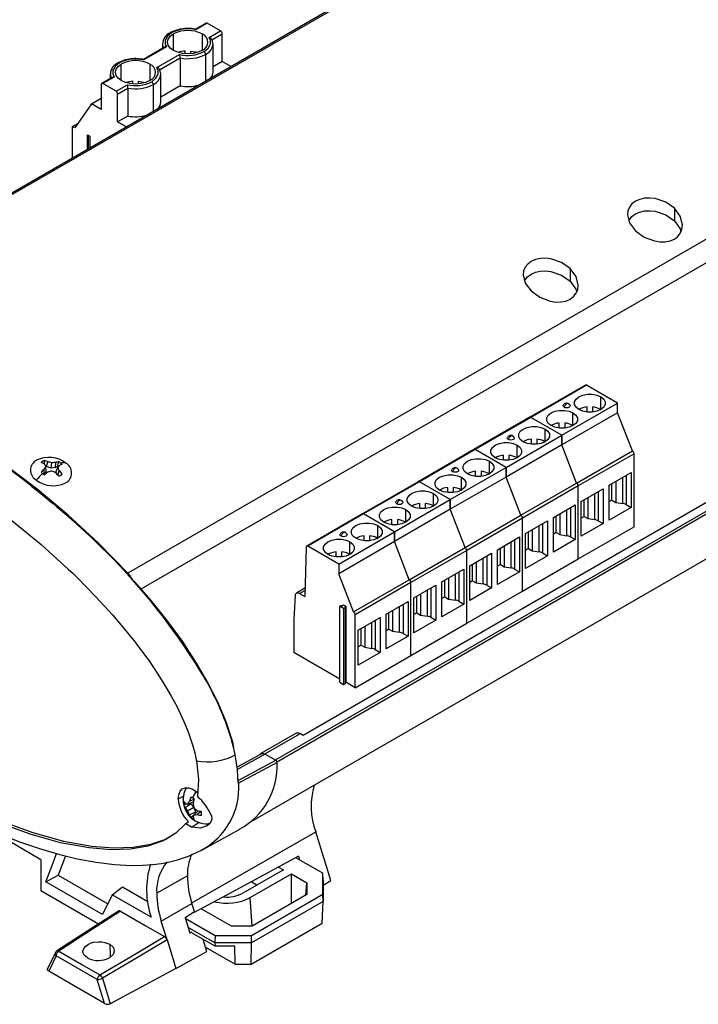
# Model space of a CAD drawing. Header units: millimetres. Extents: x 0 to 1397, y 0 to 1080.
# Tile 9 of 11: x 873 to 1091, y 602 to 919. Entities that reach past the tile are written whole.
import ezdxf

# ---------------------------------------------------------------- set-up
doc = ezdxf.new("R2010")
doc.units = ezdxf.units.MM
doc.header["$LTSCALE"] = 5

msp = doc.modelspace()

# ---------------------------------------------------------------- linework, layer by layer
for p, q in [((1077.56, 983.19), (782.1, 812.62)), ((783.46, 812.91), (1078.92, 983.47)), ((932.94, 918.26), (929.52, 916.29)), ((929.66, 916.12), (929.59, 916.26)), ((933.31, 918.22), (929.66, 916.12)), ((937.56, 915.77), (933.31, 918.22)), ((922.42, 909.49), (922.42, 914.79)), ((931.62, 914.79), (931.62, 909.49)), ((933.91, 913.67), (937.56, 915.77)), ((934.77, 912.94), (938.09, 914.85)), ((938.09, 905.87), (938.09, 914.85)), ((1203.17, 911.75), (907.7, 741.18)), ((919.52, 910.52), (912.7, 906.57)), ((920.14, 910.61), (912.83, 906.4)), ((918.9, 911.53), (918.9, 910.15)), ((935.15, 902.55), (935.15, 911.53)), ((917.08, 903.95), (924.38, 908.17)), ((917.94, 903.22), (924.58, 907.06)), ((924.58, 907.06), (924.58, 898.07)), ((926.15, 908.42), (926.15, 909.25)), ((927.9, 909.25), (927.9, 908.42)), ((932.77, 908.21), (932.77, 899.6)), ((905.6, 899.77), (905.6, 905.08)), ((1205.82, 905.67), (911.94, 736.02)), ((912.83, 906.4), (912.76, 906.55)), ((914.79, 905.08), (914.79, 899.77)), ((938.09, 905.87), (935.15, 904.18)), ((940.86, 904.27), (938.09, 905.87)), ((902.69, 900.8), (899.28, 898.83)), ((903.31, 900.9), (899.66, 898.79)), ((902.07, 901.81), (902.07, 900.44)), ((918.32, 892.83), (918.32, 901.81)), ((899.13, 898.49), (899.13, 890.49)), ((903.9, 896.34), (899.66, 898.79)), ((903.9, 896.34), (907.55, 898.45)), ((904.43, 895.42), (907.75, 897.34)), ((907.75, 897.34), (907.75, 888.36)), ((909.32, 898.71), (909.32, 899.54)), ((911.07, 899.54), (911.07, 898.71)), ((915.94, 889.88), (915.94, 898.5)), ((924.58, 898.07), (918.32, 894.46)), ((896.03, 892.28), (899.13, 894.06)), ((904.43, 886.44), (904.43, 895.42)), ((896.03, 892.28), (890.64, 884.6)), ((899.13, 890.49), (896.03, 892.28)), ((907.75, 888.36), (904.43, 886.44)), ((889.93, 885.01), (891.61, 885.98)), ((889.93, 874.87), (889.93, 885.01)), ((890.64, 884.6), (889.93, 885.01)), ((907.2, 884.84), (904.43, 886.44)), ((894.69, 882.26), (895.43, 881.84)), ((894.69, 877.62), (894.69, 882.26)), ((894.92, 882.13), (894.92, 877.75)), ((894.97, 882.1), (894.97, 877.78)), ((895.43, 881.84), (895.43, 878.04)), ((1083.75, 858.66), (1083.75, 854.56)), ((955.22, 681.05), (1226.79, 837.83)), ((1227.24, 837.06), (955.6, 680.25)), ((1227.24, 837.05), (955.6, 680.24)), ((1050.16, 839.27), (1050.16, 835.17)), ((964.21, 689.05), (1212.87, 832.6)), ((946.9, 660.85), (1215.84, 816.11)), ((1055.12, 801.73), (1037.16, 791.36)), ((1055.49, 801.69), (1037.53, 791.32)), ((1065.44, 795.95), (1055.49, 801.69)), ((1047.48, 785.58), (1065.44, 795.95)), ((1060.07, 793.86), (1060.07, 797.95)), ((1065.44, 792.84), (1065.44, 795.95)), ((1065.44, 792.84), (1047.48, 782.47)), ((1051.09, 788.68), (1051.09, 792.76)), ((1055.66, 793.06), (1055.66, 794.7)), ((1057.41, 794.7), (1057.41, 793.06)), ((1059.89, 793.94), (1060.07, 793.83)), ((1070.21, 780.53), (1065.44, 792.84)), ((1037.16, 791.36), (1019.2, 780.99)), ((1037.53, 791.32), (1019.57, 780.95)), ((1047.48, 785.58), (1037.53, 791.32)), ((1047.48, 785.58), (1037.53, 791.32)), ((1046.68, 787.88), (1046.68, 789.51)), ((1048.43, 789.51), (1048.43, 787.88)), ((1042.11, 783.5), (1042.11, 787.58)), ((1050.91, 788.76), (1051.06, 788.67)), ((1029.52, 775.21), (1047.48, 785.58)), ((1037.7, 782.7), (1037.7, 784.33)), ((1039.45, 784.33), (1039.45, 782.7)), ((1041.93, 783.57), (1042.11, 783.47)), ((1047.48, 782.47), (1047.48, 785.58)), ((1047.48, 785.58), (1047.48, 782.47)), ((1019.2, 780.99), (1001.24, 770.62)), ((1019.57, 780.95), (1001.61, 770.58)), ((1029.52, 775.21), (1019.57, 780.95)), ((1029.52, 775.21), (1019.57, 780.95)), ((1047.48, 782.47), (1029.52, 772.1)), ((1033.13, 778.31), (1033.13, 782.39)), ((1052.25, 770.17), (1047.48, 782.47)), ((1052.25, 770.17), (1047.48, 782.47)), ((1052.25, 770.17), (1070.21, 780.53)), ((881.55, 775.49), (881.96, 777.02)), ((884.44, 775.21), (884.49, 776.78)), ((1024.15, 773.13), (1024.15, 777.21)), ((1028.72, 777.51), (1028.72, 779.15)), ((1030.47, 779.15), (1030.47, 777.51)), ((1032.95, 778.39), (1033.1, 778.3)), ((1070.74, 779.62), (1052.78, 769.25)), ((1070.74, 756.14), (1070.74, 779.62)), ((880.81, 773.11), (880.76, 774.63)), ((881.42, 774.03), (880.81, 773.11)), ((881.55, 775.49), (881.12, 775.82)), ((881.42, 774.03), (881.28, 775.56)), ((882.99, 774.94), (881.55, 775.49)), ((882.99, 774.94), (883.24, 776.7)), ((884.44, 775.21), (882.99, 774.94)), ((885.04, 775.56), (884.44, 775.21)), ((884.54, 773.74), (885.17, 775.19)), ((885.03, 772.88), (884.54, 773.74)), ((885.15, 772.75), (885.63, 774.16)), ((1011.56, 764.84), (1029.52, 775.21)), ((1019.74, 772.33), (1019.74, 773.96)), ((1021.49, 773.96), (1021.49, 772.33)), ((1029.52, 772.1), (1029.52, 775.21)), ((1029.52, 775.21), (1029.52, 772.1)), ((1062.72, 769.47), (1069.79, 773.55)), ((1069.79, 773.55), (1069.79, 762.33)), ((880.81, 773.11), (880.6, 772.99)), ((1001.24, 770.62), (983.28, 760.25)), ((1001.61, 770.58), (983.65, 760.22)), ((1011.56, 764.84), (1001.61, 770.58)), ((1011.56, 764.84), (1001.61, 770.58)), ((1029.52, 772.1), (1011.56, 761.73)), ((1015.17, 767.94), (1015.17, 772.03)), ((1023.97, 773.21), (1024.15, 773.1)), ((1034.29, 759.8), (1029.52, 772.1)), ((1034.29, 759.8), (1029.52, 772.1)), ((1064.84, 770.7), (1064.84, 763.96)), ((1067.09, 763.61), (1067.09, 772)), ((1068.21, 772.64), (1068.21, 763.24)), ((886.55, 769.73), (886.56, 769.74)), ((1010.75, 767.14), (1010.75, 768.78)), ((1012.5, 768.78), (1012.5, 767.14)), ((1014.99, 768.02), (1015.14, 767.93)), ((1034.29, 759.8), (1052.25, 770.17)), ((1052.78, 769.25), (1034.82, 758.88)), ((1052.78, 745.77), (1052.78, 769.25)), ((1052.78, 745.77), (1052.78, 769.25)), ((1053.74, 764.29), (1060.81, 768.37)), ((1059.23, 767.46), (1059.23, 758.05)), ((1060.81, 768.37), (1060.81, 757.14)), ((1062.72, 758.24), (1062.72, 769.47)), ((1063.65, 764.65), (1063.65, 770.01)), ((993.6, 754.47), (1011.56, 764.84)), ((1006.19, 762.76), (1006.19, 766.84)), ((1011.56, 761.73), (1011.56, 764.84)), ((1011.56, 764.84), (1011.56, 761.73)), ((1053.74, 753.06), (1053.74, 764.29)), ((1054.67, 759.46), (1054.67, 764.82)), ((1055.86, 765.51), (1055.86, 758.77)), ((1058.11, 758.43), (1058.11, 766.81)), ((1063.65, 764.65), (1062.72, 764.11)), ((1063.65, 764.65), (1064.84, 763.96)), ((1011.56, 761.73), (993.6, 751.36)), ((997.2, 757.58), (997.2, 761.66)), ((1001.77, 761.96), (1001.77, 763.59)), ((1003.52, 763.59), (1003.52, 761.96)), ((1006.01, 762.84), (1006.19, 762.73)), ((1016.33, 749.43), (1011.56, 761.73)), ((1016.33, 749.43), (1011.56, 761.73)), ((1044.76, 759.1), (1051.83, 763.18)), ((1049.13, 753.24), (1049.13, 761.63)), ((1050.25, 762.27), (1050.25, 752.87)), ((1051.83, 763.18), (1051.83, 751.96)), ((1069.79, 762.33), (1062.72, 758.24)), ((1064.84, 763.96), (1067.09, 763.61)), ((1068.21, 763.24), (1069.79, 762.33)), ((983.28, 760.25), (965.32, 749.88)), ((983.65, 760.22), (965.69, 749.85)), ((993.6, 754.47), (983.65, 760.22)), ((993.6, 754.47), (983.65, 760.22)), ((992.79, 756.77), (992.79, 758.41)), ((994.54, 758.41), (994.54, 756.77)), ((1016.33, 749.43), (1034.29, 759.8)), ((1034.82, 758.88), (1016.86, 748.51)), ((1034.82, 735.4), (1034.82, 758.88)), ((1034.82, 735.4), (1034.82, 758.88)), ((1035.78, 753.92), (1042.85, 758)), ((1042.85, 758), (1042.85, 746.77)), ((1044.76, 747.88), (1044.76, 759.1)), ((1045.69, 754.28), (1045.69, 759.64)), ((1046.88, 760.33), (1046.88, 753.59)), ((1054.67, 759.46), (1053.74, 758.93)), ((1054.67, 759.46), (1055.86, 758.77)), ((1055.86, 758.77), (1058.11, 758.43)), ((1059.23, 758.05), (1060.81, 757.14)), ((988.22, 752.39), (988.22, 756.47)), ((997.03, 757.65), (997.18, 757.56)), ((1037.9, 755.14), (1037.9, 748.41)), ((1040.15, 748.06), (1040.15, 756.44)), ((1041.27, 757.09), (1041.27, 747.68)), ((1052.78, 745.77), (1070.74, 756.14)), ((1060.81, 757.14), (1053.74, 753.06)), ((975.64, 744.1), (993.6, 754.47)), ((993.6, 751.36), (975.64, 740.99)), ((983.81, 751.59), (983.81, 753.23)), ((985.56, 753.23), (985.56, 751.59)), ((988.05, 752.47), (988.22, 752.36)), ((993.6, 751.36), (993.6, 754.47)), ((993.6, 754.47), (993.6, 751.36)), ((998.37, 739.06), (993.6, 751.36)), ((998.37, 739.06), (993.6, 751.36)), ((1026.8, 748.73), (1033.87, 752.82)), ((1032.29, 751.91), (1032.29, 742.5)), ((1033.87, 752.82), (1033.87, 741.59)), ((1035.78, 742.69), (1035.78, 753.92)), ((1036.71, 749.09), (1036.71, 754.45)), ((1045.69, 754.28), (1044.76, 753.74)), ((1051.83, 751.96), (1044.76, 747.88)), ((1045.69, 754.28), (1046.88, 753.59)), ((1046.88, 753.59), (1049.13, 753.24)), ((1050.25, 752.87), (1051.83, 751.96)), ((965.16, 749.56), (964.67, 733.7)), ((975.64, 744.1), (965.69, 749.85)), ((979.24, 747.21), (979.24, 751.29)), ((998.37, 739.06), (1016.33, 749.43)), ((1016.86, 748.51), (998.9, 738.14)), ((1016.86, 725.04), (1016.86, 748.51)), ((1016.86, 725.04), (1016.86, 748.51)), ((1026.8, 737.51), (1026.8, 748.73)), ((1027.73, 743.91), (1027.73, 749.27)), ((1028.92, 749.96), (1028.92, 743.22)), ((1031.17, 742.87), (1031.17, 751.26)), ((1036.71, 749.09), (1035.78, 748.56)), ((1036.71, 749.09), (1037.9, 748.41)), ((1037.9, 748.41), (1040.15, 748.06)), ((974.83, 746.41), (974.83, 748.04)), ((976.58, 748.04), (976.58, 746.41)), ((979.07, 747.28), (979.22, 747.19)), ((1017.82, 743.55), (1024.89, 747.63)), ((1022.19, 737.69), (1022.19, 746.07)), ((1023.31, 746.72), (1023.31, 737.32)), ((1024.89, 747.63), (1024.89, 736.4)), ((1034.82, 735.4), (1052.78, 745.77)), ((1042.85, 746.77), (1035.78, 742.69)), ((1041.27, 747.68), (1042.85, 746.77)), ((975.64, 744.1), (975.64, 740.99)), ((1008.84, 738.37), (1015.91, 742.45)), ((1015.91, 742.45), (1015.91, 731.22)), ((1017.82, 732.32), (1017.82, 743.55)), ((1018.75, 738.73), (1018.75, 744.09)), ((1019.94, 744.77), (1019.94, 738.04)), ((1027.73, 743.91), (1026.8, 743.37)), ((1027.73, 743.91), (1028.92, 743.22)), ((1028.92, 743.22), (1031.17, 742.87)), ((1032.29, 742.5), (1033.87, 741.59)), ((980.41, 728.69), (975.64, 740.99)), ((980.41, 728.69), (998.37, 739.06)), ((1009.76, 733.54), (1009.76, 738.9)), ((1010.96, 739.59), (1010.96, 732.85)), ((1013.21, 732.51), (1013.21, 740.89)), ((1014.33, 741.54), (1014.33, 732.13)), ((1018.75, 738.73), (1017.82, 738.19)), ((1018.75, 738.73), (1019.94, 738.04)), ((1033.87, 741.59), (1026.8, 737.51)), ((964.75, 736.32), (962.03, 734.74)), ((963.03, 734.64), (964.73, 735.63)), ((998.9, 738.14), (980.94, 727.77)), ((998.9, 714.67), (998.9, 738.14)), ((998.9, 714.67), (998.9, 738.14)), ((999.86, 733.18), (1006.93, 737.26)), ((1004.23, 727.32), (1004.23, 735.71)), ((1005.35, 736.35), (1005.35, 726.95)), ((1006.93, 737.26), (1006.93, 726.04)), ((1008.84, 727.14), (1008.84, 738.37)), ((1024.89, 736.4), (1017.82, 732.32)), ((1019.94, 738.04), (1022.19, 737.69)), ((1023.31, 737.32), (1024.89, 736.4)), ((961.62, 733.94), (961.14, 726.28)), ((963.03, 734.64), (964.67, 733.7)), ((999.86, 721.95), (999.86, 733.18)), ((1000.78, 728.36), (1000.78, 733.72)), ((1001.98, 734.41), (1001.98, 727.67)), ((1009.76, 733.54), (1008.84, 733.01)), ((1009.76, 733.54), (1010.96, 732.85)), ((1010.96, 732.85), (1013.21, 732.51)), ((1016.86, 725.04), (1034.82, 735.4)), ((975.94, 730.52), (976.41, 730.78)), ((977.21, 729.79), (975.94, 730.52)), ((975.94, 706.02), (975.94, 730.52)), ((976.41, 730.78), (976.99, 730.81)), ((977.22, 730.94), (976.99, 730.81)), ((977.67, 730.06), (977.21, 729.79)), ((977.21, 729.79), (977.21, 705.29)), ((977.22, 730.94), (977.95, 730.52)), ((977.67, 730.06), (977.72, 730.39)), ((977.67, 730.06), (977.67, 705.56)), ((977.95, 730.52), (977.72, 730.39)), ((977.72, 730.39), (977.72, 705.89)), ((977.95, 730.52), (977.95, 706.03)), ((990.88, 728), (997.95, 732.08)), ((993, 729.22), (993, 722.49)), ((995.25, 722.14), (995.25, 730.52)), ((996.37, 731.17), (996.37, 721.76)), ((997.95, 732.08), (997.95, 720.85)), ((1015.91, 731.22), (1008.84, 727.14)), ((1014.33, 732.13), (1015.91, 731.22)), ((961.14, 726.28), (961.14, 715.73)), ((980.94, 704.3), (980.94, 727.77)), ((981.9, 722.81), (988.97, 726.9)), ((988.97, 726.9), (988.97, 715.67)), ((990.88, 716.77), (990.88, 728)), ((991.8, 723.17), (991.8, 728.53)), ((1000.78, 728.36), (999.86, 727.82)), ((1006.93, 726.04), (999.86, 721.95)), ((1000.78, 728.36), (1001.98, 727.67)), ((1001.98, 727.67), (1004.23, 727.32)), ((1005.35, 726.95), (1006.93, 726.04)), ((982.82, 717.99), (982.82, 723.35)), ((984.02, 724.04), (984.02, 717.3)), ((986.27, 716.95), (986.27, 725.34)), ((987.39, 725.98), (987.39, 716.58)), ((991.8, 723.17), (990.88, 722.64)), ((991.8, 723.17), (993, 722.49)), ((998.9, 714.67), (1016.86, 725.04)), ((981.9, 711.59), (981.9, 722.81)), ((997.95, 720.85), (990.88, 716.77)), ((993, 722.49), (995.25, 722.14)), ((996.37, 721.76), (997.95, 720.85)), ((982.82, 717.99), (981.9, 717.45)), ((982.82, 717.99), (984.02, 717.3)), ((984.02, 717.3), (986.27, 716.95)), ((987.39, 716.58), (988.97, 715.67)), ((961.14, 715.73), (975.94, 707.18)), ((980.94, 704.3), (998.9, 714.67)), ((988.97, 715.67), (981.9, 711.59)), ((975.94, 706.02), (977.21, 705.29)), ((977.21, 705.29), (977.67, 705.56)), ((977.72, 705.89), (977.67, 705.56)), ((977.72, 705.89), (977.95, 706.03)), ((980.94, 704.3), (977.95, 706.03)), ((962.09, 689.72), (950.57, 683.07)), ((951.81, 682.95), (963.3, 689.58)), ((963.3, 689.58), (964.21, 689.05)), ((950.75, 683.05), (942.89, 678.73)), ((951.99, 682.92), (955.34, 680.99)), ((943.2, 674.46), (955.34, 680.99)), ((955.78, 680.21), (943.4, 673.56)), ((943.16, 674.91), (943.2, 674.46)), ((943.4, 673.56), (943.23, 673.52)), ((923.93, 668.51), (925.59, 669.38)), ((927.95, 666.91), (926.22, 665.64)), ((928.8, 667.4), (926.94, 666.84)), ((929.05, 668.33), (927.55, 667.77)), ((927.69, 667.07), (927.95, 666.91)), ((927.95, 666.91), (928.9, 665.91)), ((928.95, 665.68), (926.94, 664.52)), ((929.52, 664.2), (927.55, 663.34)), ((930.37, 664.69), (928.95, 663.36)), ((929.12, 665.53), (929.52, 664.2)), ((929.52, 664.2), (929.52, 663.89)), ((931.29, 664.45), (930.06, 663.43)), ((926.34, 660.58), (927.2, 661.16)), ((926.34, 660.58), (928.38, 659.37)), ((930.7, 660.85), (928.38, 659.37)), ((879.71, 648.9), (862.25, 658.98)), ((928.29, 635), (968.22, 657.85)), ((931.36, 651.9), (943.82, 658.74)), ((973.13, 642.2), (968.22, 657.85)), ((962.7, 650), (963.05, 648.87)), ((970.51, 644.57), (961.87, 649.55)), ((881.25, 641.81), (885.23, 643.96)), ((885.23, 643.96), (901.27, 634.7)), ((926.9, 643.7), (917, 638.18)), ((957.82, 645.66), (944.74, 638.11)), ((947.13, 636.73), (960.39, 644.38)), ((956.28, 646.54), (957.82, 645.66)), ((960.39, 644.38), (965.37, 641.51)), ((960.39, 634.83), (960.39, 644.38)), ((970.51, 637.8), (970.51, 644.57)), ((970.61, 642.25), (970.51, 644.57)), ((899.59, 631.22), (881.25, 641.81)), ((949.26, 640.71), (947.42, 641.78)), ((965.01, 637.5), (965.37, 641.51)), ((965.37, 641.51), (965.36, 637.7)), ((970.61, 642.25), (970.61, 635.43)), ((970.61, 640.76), (973.13, 642.2)), ((879.71, 638.97), (898.3, 628.23)), ((902.67, 637.62), (899.59, 631.22)), ((902.67, 637.62), (906.01, 640.13)), ((915.22, 630.37), (902.67, 637.62)), ((906.01, 640.13), (914.12, 635.45)), ((947.53, 624.54), (970.51, 637.8)), ((965.36, 637.7), (947.7, 627.51)), ((970.61, 635.43), (970.51, 637.8)), ((918.47, 629.17), (928.36, 634.78)), ((929.17, 632.18), (928.36, 634.78)), ((947.71, 627.51), (947.13, 636.73)), ((970.61, 635.43), (947.57, 622.13)), ((970.3, 628.46), (970.61, 635.43)), ((926.17, 630.26), (929.17, 632.18)), ((941.12, 627.51), (931.36, 633.14)), ((926.16, 630.26), (927.71, 625.28)), ((926.22, 630.07), (935.81, 624.54)), ((947.44, 615.27), (970.3, 628.46)), ((935.77, 622.13), (927.14, 627.12)), ((928.32, 625.61), (927.71, 625.28)), ((935.79, 621.02), (928.44, 625.26)), ((947.7, 627.51), (941.12, 627.51)), ((901.86, 621.69), (902.05, 617.6)), ((933.13, 619.37), (931.93, 623.25)), ((935.81, 624.54), (935.77, 622.13)), ((947.57, 622.13), (935.77, 622.13)), ((935.77, 622.13), (935.79, 621.02)), ((935.81, 624.54), (947.53, 624.54)), ((947.44, 615.27), (947.57, 622.13)), ((947.57, 622.13), (947.53, 624.54)), ((884.36, 619.01), (881.83, 613.77)), ((884.37, 619.01), (884.28, 618.71)), ((884.81, 619.51), (884.94, 619.57)), ((923.21, 613.86), (933.13, 619.37)), ((932.68, 620.8), (942.27, 615.27)), ((942.17, 621.02), (935.79, 621.02)), ((942.27, 615.27), (942.17, 621.02)), ((884.6, 617.96), (882.22, 613)), ((897.85, 610.31), (884.6, 617.96)), ((942.27, 615.27), (947.44, 615.27)), ((900.23, 602.6), (882.22, 613)), ((923.21, 613.86), (902.05, 602.54)), ((900.23, 602.6), (897.85, 610.31)), ((899.52, 610.74), (902.05, 602.54))]:
    msp.add_line(p, q)
at = {"flags": 128}
for points in [[(921.81, 915.15), (920.44, 914.06), (919.72, 912.73), (919.7, 911.64), (920.14, 910.61)], [(931.62, 909.49), (930.27, 908.89), (928.7, 908.52), (927.02, 908.39), (925.34, 908.52), (923.77, 908.89), (922.42, 909.49), (921.39, 910.26), (920.74, 911.17), (920.52, 912.14), (920.74, 913.11), (921.39, 914.02), (922.42, 914.79)], [(932.24, 909.13), (933.6, 910.22), (934.32, 911.55), (934.34, 912.64), (933.91, 913.67)], [(935.13, 911.55), (934.99, 912.53), (934.66, 913.18)], [(927.9, 909.25), (929.55, 908.98), (930.07, 908.83)], [(904.98, 905.44), (903.61, 904.35), (902.89, 903.01), (902.87, 901.92), (903.31, 900.9)], [(914.79, 899.77), (913.44, 899.18), (911.87, 898.8), (910.19, 898.67), (908.51, 898.8), (906.94, 899.18), (905.6, 899.77), (904.56, 900.55), (903.91, 901.45), (903.69, 902.43), (903.91, 903.4), (904.56, 904.3), (905.6, 905.08)], [(915.41, 899.41), (916.77, 900.5), (917.5, 901.84), (917.51, 902.93), (917.08, 903.95)], [(918.3, 901.83), (918.16, 902.81), (917.83, 903.47)], [(911.07, 899.54), (912.73, 899.26), (913.24, 899.11)], [(1083.75, 858.66), (1080.95, 860.63), (1077.59, 861.76), (1075.82, 861.94), (1074.16, 861.86), (1072.58, 861.5), (1071.21, 860.9), (1070.08, 860.07), (1069.25, 859.04), (1068.76, 857.88), (1068.6, 856.58), (1069.31, 853.92), (1071.2, 851.42)], [(1069.11, 854.65), (1069.24, 854.96), (1070.07, 855.99), (1071.19, 856.83), (1072.56, 857.43), (1074.14, 857.79), (1075.81, 857.88), (1077.58, 857.69), (1080.95, 856.55), (1083.75, 854.56)], [(1071.2, 851.42), (1074, 849.38), (1077.34, 848.12), (1079.15, 847.85), (1080.77, 847.87), (1082.37, 848.18), (1083.74, 848.76), (1084.86, 849.61), (1085.7, 850.7), (1086.19, 851.9), (1086.35, 853.31), (1085.65, 856.1), (1083.75, 858.66)], [(1083.75, 854.56), (1085.64, 851.99), (1085.87, 851.1)], [(1050.16, 839.27), (1047.36, 841.24), (1044, 842.37), (1042.23, 842.55), (1040.57, 842.47), (1038.99, 842.11), (1037.62, 841.51), (1036.5, 840.68), (1035.66, 839.65), (1035.17, 838.49), (1035.01, 837.19), (1035.72, 834.53), (1037.61, 832.03)], [(1035.52, 835.26), (1035.65, 835.57), (1036.48, 836.6), (1037.6, 837.44), (1038.97, 838.04), (1040.55, 838.4), (1042.22, 838.49), (1043.99, 838.3), (1047.36, 837.16), (1050.16, 835.17)], [(1037.61, 832.03), (1040.42, 829.99), (1043.76, 828.73), (1045.56, 828.46), (1047.18, 828.48), (1048.78, 828.79), (1050.15, 829.37), (1051.27, 830.22), (1052.12, 831.31), (1052.6, 832.51), (1052.76, 833.92), (1052.06, 836.71), (1050.16, 839.27)], [(1050.16, 835.17), (1052.05, 832.6), (1052.28, 831.71)], [(907.7, 741.18), (898.2, 750.9), (888.45, 759.88), (878.5, 768.19), (868.39, 775.88), (858.26, 782.87), (848.14, 789.2), (838.02, 794.88), (826.9, 800.38), (815.78, 805.05), (804.75, 808.79), (793.96, 811.46), (783.46, 812.91)], [(1053, 793.86), (1052.08, 794.59), (1051.59, 795.45), (1051.59, 796.36), (1052.08, 797.22), (1053, 797.95), (1054.26, 798.48), (1055.75, 798.76), (1057.31, 798.76), (1058.8, 798.48), (1060.07, 797.95)], [(1060.07, 797.95), (1060.99, 797.22), (1061.47, 796.36), (1061.47, 795.45), (1060.99, 794.59), (1060.07, 793.86), (1058.8, 793.33), (1057.31, 793.05), (1055.75, 793.05), (1054.26, 793.33), (1053, 793.86)], [(1044.02, 788.68), (1043.1, 789.41), (1042.61, 790.27), (1042.61, 791.17), (1043.1, 792.03), (1044.02, 792.76), (1045.28, 793.29), (1046.77, 793.57), (1048.33, 793.57), (1049.82, 793.29), (1051.09, 792.76)], [(1051.09, 792.76), (1052.01, 792.03), (1052.49, 791.17), (1052.49, 790.27), (1052.01, 789.41), (1051.09, 788.68), (1049.82, 788.15), (1048.33, 787.87), (1046.77, 787.87), (1045.28, 788.15), (1044.02, 788.68)], [(1048.23, 794.58), (1047.98, 794.8), (1047.89, 795.05), (1047.95, 795.25)], [(1050.13, 795.25), (1050.18, 795.05), (1050.09, 794.8), (1049.85, 794.58), (1049.47, 794.44), (1049.04, 794.39), (1048.6, 794.44), (1048.23, 794.58)], [(1035.04, 783.5), (1034.12, 784.23), (1033.63, 785.09), (1033.63, 785.99), (1034.12, 786.85), (1035.04, 787.58), (1036.3, 788.11), (1037.79, 788.39), (1039.35, 788.39), (1040.84, 788.11), (1042.11, 787.58)], [(1042.11, 787.58), (1043.03, 786.85), (1043.51, 785.99), (1043.51, 785.09), (1043.03, 784.23), (1042.11, 783.5), (1040.84, 782.97), (1039.35, 782.69), (1037.79, 782.69), (1036.3, 782.97), (1035.04, 783.5)], [(1026.05, 778.31), (1025.14, 779.04), (1024.65, 779.9), (1024.65, 780.8), (1025.14, 781.66), (1026.05, 782.39), (1027.32, 782.92), (1028.81, 783.2), (1030.37, 783.2), (1031.86, 782.92), (1033.13, 782.39)], [(1030.27, 784.21), (1030.02, 784.43), (1029.93, 784.68), (1029.99, 784.88)], [(1032.17, 784.88), (1032.22, 784.68), (1032.13, 784.43), (1031.89, 784.21), (1031.51, 784.07), (1031.08, 784.02), (1030.64, 784.07), (1030.27, 784.21)], [(1033.13, 782.39), (1034.05, 781.66), (1034.53, 780.8), (1034.53, 779.9), (1034.05, 779.04), (1033.13, 778.31), (1031.86, 777.78), (1030.37, 777.5), (1028.81, 777.5), (1027.32, 777.78), (1026.05, 778.31)], [(880.95, 775.95), (880.9, 776.79), (880.87, 777.44)], [(885.04, 775.56), (885.29, 776.37), (885.49, 777)], [(1017.07, 773.13), (1016.16, 773.86), (1015.67, 774.72), (1015.67, 775.62), (1016.16, 776.48), (1017.07, 777.21), (1018.34, 777.74), (1019.83, 778.02), (1021.39, 778.02), (1022.88, 777.74), (1024.15, 777.21)], [(1024.15, 777.21), (1025.07, 776.48), (1025.55, 775.62), (1025.55, 774.72), (1025.07, 773.86), (1024.15, 773.13), (1022.88, 772.6), (1021.39, 772.32), (1019.83, 772.32), (1018.34, 772.6), (1017.07, 773.13)], [(879.13, 767.27), (874.06, 771.24), (868.98, 775.05)], [(1012.3, 773.84), (1012.06, 774.06), (1011.97, 774.31), (1012.03, 774.52)], [(1014.2, 774.52), (1014.26, 774.31), (1014.17, 774.06), (1013.92, 773.84), (1013.55, 773.7), (1013.11, 773.65), (1012.68, 773.7), (1012.3, 773.84)], [(1008.09, 767.94), (1007.17, 768.67), (1006.69, 769.53), (1006.69, 770.44), (1007.17, 771.29), (1008.09, 772.03), (1009.36, 772.56), (1010.85, 772.84), (1012.41, 772.84), (1013.9, 772.56), (1015.17, 772.03)], [(1015.17, 772.03), (1016.08, 771.29), (1016.57, 770.44), (1016.57, 769.53), (1016.08, 768.67), (1015.17, 767.94), (1013.9, 767.41), (1012.41, 767.13), (1010.85, 767.13), (1009.36, 767.41), (1008.09, 767.94)], [(876.65, 769.21), (879.69, 766.86), (883.55, 763.62)], [(889.56, 758.45), (884.36, 762.96), (879.13, 767.27)], [(999.11, 762.76), (998.19, 763.49), (997.71, 764.35), (997.71, 765.25), (998.19, 766.11), (999.11, 766.84), (1000.38, 767.37), (1001.87, 767.65), (1003.43, 767.65), (1004.92, 767.37), (1006.19, 766.84)], [(994.34, 763.48), (994.1, 763.69), (994.01, 763.94), (994.06, 764.15)], [(996.24, 764.15), (996.3, 763.94), (996.21, 763.69), (995.96, 763.48), (995.59, 763.33), (995.15, 763.28), (994.72, 763.33), (994.34, 763.48)], [(1006.19, 766.84), (1007.1, 766.11), (1007.59, 765.25), (1007.59, 764.35), (1007.1, 763.49), (1006.19, 762.76), (1004.92, 762.23), (1003.43, 761.95), (1001.87, 761.95), (1000.38, 762.23), (999.11, 762.76)], [(884.76, 762.61), (887.98, 759.91), (896.24, 752.4), (904.12, 744.59), (909.8, 738.49), (915.11, 732.37), (920.23, 725.97), (925.16, 719.24), (929.76, 712.23), (933.38, 706.01), (936.56, 699.71), (939.23, 693.37), (941.37, 686.81), (941.72, 685.14)], [(990.13, 757.58), (989.21, 758.31), (988.73, 759.16), (988.73, 760.07), (989.21, 760.93), (990.13, 761.66), (991.4, 762.19), (992.89, 762.47), (994.45, 762.47), (995.94, 762.19), (997.2, 761.66)], [(997.2, 761.66), (998.12, 760.93), (998.61, 760.07), (998.61, 759.16), (998.12, 758.31), (997.2, 757.58), (995.94, 757.04), (994.45, 756.77), (992.89, 756.77), (991.4, 757.04), (990.13, 757.58)], [(870.36, 758.16), (879.75, 750.42), (888.64, 742.38)], [(981.15, 752.39), (980.23, 753.12), (979.75, 753.98), (979.75, 754.88), (980.23, 755.74), (981.15, 756.47), (982.42, 757), (983.91, 757.28), (985.47, 757.28), (986.96, 757), (988.22, 756.47)], [(988.22, 756.47), (989.14, 755.74), (989.63, 754.88), (989.63, 753.98), (989.14, 753.12), (988.22, 752.39), (986.96, 751.86), (985.47, 751.58), (983.91, 751.58), (982.42, 751.86), (981.15, 752.39)], [(972.17, 747.21), (971.25, 747.94), (970.77, 748.8), (970.77, 749.7), (971.25, 750.56), (972.17, 751.29), (973.44, 751.82), (974.93, 752.1), (976.49, 752.1), (977.98, 751.82), (979.24, 751.29)], [(976.38, 753.11), (976.14, 753.32), (976.05, 753.57), (976.1, 753.78)], [(978.28, 753.78), (978.34, 753.57), (978.25, 753.32), (978, 753.11), (977.63, 752.96), (977.19, 752.91), (976.76, 752.96), (976.38, 753.11)], [(979.24, 751.29), (980.16, 750.56), (980.65, 749.7), (980.65, 748.8), (980.16, 747.94), (979.24, 747.21), (977.98, 746.68), (976.49, 746.4), (974.93, 746.4), (973.44, 746.68), (972.17, 747.21)], [(888.64, 742.38), (889.95, 741.12), (891.25, 739.86)], [(891.25, 739.86), (897.44, 733.58), (902.75, 727.76), (907.2, 722.53), (908.51, 720.91), (909.74, 719.37), (910.87, 717.9), (911.91, 716.52), (912.87, 715.23), (913.75, 714.02), (914.54, 712.9), (917.18, 709.02), (919.57, 705.25), (921.69, 701.6), (923.56, 698.09), (924.12, 696.96), (924.69, 695.79), (925.24, 694.59), (925.79, 693.36), (926.33, 692.09), (926.85, 690.8), (927.35, 689.48), (928.54, 685.94), (929.26, 683.3), (929.66, 681.58), (929.76, 681.05), (929.82, 680.75)], [(961.62, 733.94), (961.66, 734.22), (961.75, 734.45), (961.89, 734.64), (962.06, 734.76), (962.27, 734.83), (962.51, 734.83), (962.76, 734.77), (963.03, 734.64)], [(934.88, 702.93), (933.96, 704.68), (933.03, 706.4)], [(962.09, 689.67), (962.2, 689.77), (962.73, 689.8), (963.3, 689.58)], [(942.29, 682.65), (941.85, 684.69), (940.98, 687.9)], [(943.23, 673.52), (943, 677.99), (942.29, 682.65)], [(951.99, 682.92), (945.31, 679.2), (943.01, 677.91)], [(950.76, 683.05), (951.31, 683.15), (951.99, 682.92)], [(929.82, 680.75), (930.5, 674.74), (930.13, 669.32)], [(943.23, 673.52), (943.36, 673.89), (943.37, 674.17), (943.31, 674.35), (943.26, 674.42), (943.2, 674.46)], [(926.34, 660.58), (923.13, 657.43), (919.07, 654.99), (914.2, 653.28), (908.55, 652.32), (902.2, 652.13), (895.21, 652.69), (886.06, 654.36), (876.22, 657.09), (865.84, 660.84), (855.07, 665.56), (844.05, 671.18)], [(844.9, 671.77), (855.91, 666.15), (866.7, 661.41), (877.08, 657.66), (886.94, 654.92), (896.08, 653.25), (903.07, 652.69), (909.44, 652.9), (915.08, 653.86), (919.94, 655.57), (922.82, 657.3)], [(923.93, 668.51), (924.08, 669.85), (924.53, 670.93), (925.25, 671.68), (926.19, 672.07), (927.31, 672.07), (928.52, 671.67), (929.76, 670.91), (930.21, 670.51)], [(926.65, 672.07), (926.31, 671.59), (926.29, 671.53)], [(926.73, 666.89), (926.52, 666.81), (925.74, 666.53)], [(928.89, 663.16), (928.71, 663.01), (928.08, 662.48)], [(934.66, 663.07), (934.77, 662.11), (934.57, 661.27), (934.07, 660.52), (933.26, 659.86), (931, 659.11), (928.38, 659.37)], [(867.09, 656.91), (873.14, 654.56), (879.24, 652.48), (885.35, 650.68), (891.44, 649.2), (897.46, 648.08), (903.42, 647.36), (908.96, 647.09), (912.56, 647.15), (915.71, 647.37), (918.5, 647.73), (920.73, 648.13), (923.68, 648.83), (927.28, 650.01), (931.43, 651.93)], [(881.25, 641.81), (883.94, 648.8), (884.73, 650.86)], [(887.61, 650.13), (887.3, 649.33), (885.23, 643.96)], [(962.7, 650), (943.86, 639.87), (929.07, 631.91)], [(879.71, 648.9), (879.71, 643.34), (879.71, 638.97)], [(904.72, 632.37), (894.84, 626), (884.8, 619.52)], [(905.37, 632.33), (894.21, 625.13), (885.45, 619.47)], [(905.37, 632.33), (905.09, 632.44), (904.83, 632.42), (904.74, 632.34)], [(905.37, 632.33), (913.31, 627.74), (919.55, 624.14)], [(920.36, 623.06), (919.3, 626.48), (918.47, 629.17)], [(894.73, 617.29), (893.66, 618.22), (893.35, 618.79), (893.25, 619.4), (893.53, 620.37), (894.02, 621), (894.73, 621.55), (895.63, 621.99), (896.67, 622.31), (898.32, 622.5), (899.32, 622.46), (900.28, 622.3), (901.86, 621.69)], [(898.7, 611.82), (910.38, 618.72), (919.55, 624.14)], [(920.36, 623.06), (908.69, 616.16), (899.52, 610.74)], [(901.86, 621.69), (902.93, 620.77), (903.24, 620.19), (903.34, 619.59), (903.24, 618.98), (902.93, 618.39), (901.87, 617.43)], [(920.36, 623.06), (921.96, 617.9), (923.21, 613.86)], [(885.45, 619.47), (892.87, 615.19), (898.7, 611.82)], [(882.22, 613), (882.03, 613.14), (881.89, 613.29), (881.79, 613.53), (881.8, 613.68), (881.84, 613.77)]]:
    msp.add_lwpolyline(points, dxfattribs=at)
for centre, radius, start, end in [((926.46, 906.1), 10.38, 95.5581, 118.977), ((927.04, 905.03), 11.39, 76.6594, 117.3334), ((927.1, 904.66), 11.89, 76.4836, 97.9341), ((933.09, 917.92), 0.377, 54.3824, 114.3071), ((922.95, 911.45), 4.04, 112.1095, 179.1463), ((921.59, 914.86), 0.36, 52.7465, 115.9577), ((927.02, 905.92), 9.99, 62.6097, 117.3903), ((930.61, 912.14), 2.84, 290.7834, 69.2166), ((933.91, 912.8), 0.868, 9.3807, 90.4449), ((936.94, 914.8), 1.15, 2.6055, 57.3945), ((921.75, 911.54), 2.86, 180.5802, 205.4609), ((919.96, 909.8), 0.832, 77.6566, 121.2851), ((931.09, 911.92), 4.07, 294.2881, 354.6509), ((909.63, 896.39), 10.38, 95.5581, 118.977), ((910.21, 895.32), 11.39, 76.6594, 117.3334), ((910.27, 894.95), 11.89, 76.4836, 97.9341), ((926.88, 899.67), 9.61, 94.3894, 107.6573), ((927.01, 919.25), 11.39, 256.6594, 297.3334), ((920.88, 906.97), 3.69, 1.2987, 18.8744), ((927.01, 919.37), 12.55, 258.7982, 297.2746), ((931.61, 908.16), 1.15, 2.6055, 57.3945), ((906.13, 901.72), 4.06, 112.1594, 178.1137), ((904.76, 905.15), 0.36, 52.7465, 115.9577), ((910.19, 896.21), 9.99, 62.6097, 117.3903), ((913.78, 902.43), 2.84, 290.7834, 69.2166), ((917.08, 903.08), 0.868, 9.3807, 90.4449), ((904.92, 901.82), 2.85, 179.5918, 205.4737), ((903.13, 900.09), 0.832, 77.6566, 121.2851), ((914.26, 902.21), 4.07, 294.2881, 354.6509), ((931.94, 902.64), 3.21, 318.3434, 358.3819), ((899.45, 898.54), 0.328, 50.7967, 189.214), ((910.05, 889.96), 9.61, 94.3894, 107.6573), ((910.18, 909.53), 11.39, 256.6594, 297.3334), ((904.06, 897.26), 3.69, 1.2987, 18.8744), ((910.18, 909.65), 12.55, 258.7982, 297.2746), ((914.79, 898.44), 1.15, 2.6055, 57.3945), ((927.01, 911.39), 13.54, 259.6209, 285.1664), ((903.28, 895.37), 1.15, 2.6055, 57.3945), ((915.11, 892.92), 3.21, 318.3434, 358.3819), ((910.19, 901.67), 13.54, 259.6209, 285.1664), ((1055.27, 801.39), 0.371, 53.8295, 114.8605), ((1049.04, 794.64), 1.25, 60.0027, 150.6679), ((1049.41, 794.9), 0.861, 72.825, 145.6705), ((1050.23, 793.95), 2.1, 136.9371, 162.5249), ((1049.04, 794.64), 1.25, 29.3321, 60.0027), ((1056.15, 788.66), 6.06, 94.6349, 121.0454), ((1056.82, 788.33), 6.4, 61.3626, 84.77), ((1037.31, 791.02), 0.371, 53.8295, 114.8605), ((1037.31, 791.02), 0.371, 53.8291, 114.8606), ((1047.17, 783.47), 6.06, 94.6349, 121.0454), ((1047.84, 783.14), 6.4, 61.3626, 84.7699), ((1031.08, 784.27), 1.25, 60.0027, 150.6679), ((1032.27, 783.58), 2.1, 136.9371, 162.5249), ((1031.45, 784.53), 0.861, 72.825, 145.6705), ((1031.08, 784.27), 1.25, 29.3321, 60.0027), ((1038.19, 778.29), 6.06, 94.6349, 121.0454), ((1038.86, 777.96), 6.4, 61.3626, 84.77), ((1019.35, 780.65), 0.371, 53.8295, 114.8605), ((1019.35, 780.65), 0.371, 53.8291, 114.8606), ((1069.59, 779.56), 1.15, 2.6057, 57.3944), ((879.98, 774.32), 3.63, 117.6316, 241.0994), ((882.28, 769.4), 9.06, 52.9642, 116.1046), ((881.98, 774.27), 3.36, 109.3361, 130.6585), ((875.83, 767.49), 10.14, 60.7983, 67.0193), ((878.49, 769.64), 8.16, 64.8363, 73.0903), ((879.55, 764.93), 12.33, 72.5614, 78.6984), ((884.63, 765.59), 11.2, 90.7666, 97.1542), ((886.38, 770.57), 6.5, 97.8337, 106.9189), ((883.22, 772.94), 4.65, 52.216, 60.7882), ((1029.21, 773.1), 6.06, 94.6349, 121.0454), ((1029.88, 772.77), 6.4, 61.3626, 84.7699), ((890.82, 762.87), 15.48, 130.5469, 135.6377), ((882.58, 776.28), 3.84, 222.5054, 232.2531), ((895.34, 767.11), 16.41, 148.9735, 152.7048), ((868.54, 767.88), 14.88, 31.0884, 34.6476), ((898.11, 751.6), 27.41, 126.177, 129.1084), ((887.5, 755.06), 19.48, 102.7091, 106.6205), ((875.77, 756.52), 19.05, 62.9055, 67.0148), ((883.03, 772.2), 3.92, 54.4416, 59.0372), ((907.59, 759.96), 27.11, 144.0515, 145.8141), ((873.15, 769.18), 13.44, 21.7422, 26.5387), ((874.63, 764.58), 14.6, 35.4545, 41.0549), ((888.81, 768), 8.48, 105.4491, 111.8593), ((886.94, 772.39), 4.31, 79.3682, 101.661), ((883.72, 773.58), 3.84, 42.5054, 52.2531), ((885.98, 773.45), 3.63, 297.6316, 61.0994), ((1013.11, 773.9), 1.25, 60.0027, 150.6679), ((1014.31, 773.21), 2.1, 136.9371, 162.5249), ((1013.49, 774.16), 0.861, 72.825, 145.6705), ((1013.11, 773.9), 1.25, 29.3321, 60.0027), ((1020.22, 767.92), 6.06, 94.6349, 121.0454), ((1020.9, 767.59), 6.4, 61.3626, 84.77), ((895.78, 756.39), 22.93, 132.6861, 139.9829), ((883.68, 778.37), 9.06, 232.9642, 296.1046), ((883.09, 776.93), 4.65, 232.216, 240.7882), ((868.05, 757.12), 23.16, 41.3462, 44.932), ((884.16, 775.95), 3.75, 289.9176, 299.8142), ((884.54, 775.3), 3, 299.7819, 311.2775), ((1001.39, 770.28), 0.371, 53.8295, 114.8605), ((1001.39, 770.28), 0.371, 53.8291, 114.8606), ((1011.24, 762.74), 6.06, 94.6349, 121.0454), ((1011.92, 762.4), 6.4, 61.3626, 84.7699), ((1051.63, 769.2), 1.15, 2.6057, 57.3944), ((1051.63, 769.2), 1.15, 2.6056, 57.3945), ((995.15, 763.53), 1.25, 60.0027, 150.6679), ((996.35, 762.84), 2.1, 136.9371, 162.5249), ((995.52, 763.79), 0.861, 72.825, 145.6705), ((995.15, 763.53), 1.25, 29.3321, 60.0027), ((1002.26, 757.55), 6.06, 94.6349, 121.0454), ((1002.94, 757.22), 6.4, 61.3626, 84.77), ((1066.64, 760.39), 3.25, 61.111, 82.0232), ((752.35, 599.68), 209.84, 30.5702, 49.1663), ((983.43, 759.92), 0.371, 53.8295, 114.8605), ((983.43, 759.92), 0.371, 53.8291, 114.8606), ((993.28, 752.37), 6.06, 94.6349, 121.0454), ((993.96, 752.04), 6.4, 61.3626, 84.7699), ((1033.67, 758.83), 1.15, 2.6057, 57.3944), ((1033.67, 758.83), 1.15, 2.6056, 57.3945), ((1057.66, 755.2), 3.25, 61.111, 82.0232), ((977.19, 753.17), 1.25, 60.0027, 150.6679), ((978.39, 752.48), 2.1, 136.9371, 162.5249), ((977.56, 753.43), 0.861, 72.825, 145.6705), ((977.19, 753.17), 1.25, 29.3321, 60.0027), ((984.3, 747.18), 6.06, 94.6349, 121.0454), ((984.98, 746.85), 6.4, 61.3626, 84.77), ((1048.68, 750.02), 3.25, 61.111, 82.0232), ((965.48, 749.6), 0.325, 50.3453, 186.2022), ((1015.71, 748.46), 1.15, 2.6057, 57.3944), ((1015.71, 748.46), 1.15, 2.6056, 57.3945), ((975.32, 742), 6.06, 94.6349, 121.0454), ((976, 741.67), 6.4, 61.3626, 84.7699), ((1039.7, 744.83), 3.25, 61.111, 82.0232), ((1030.72, 739.65), 3.25, 61.111, 82.0232), ((900.03, 734.13), 10.42, 29.8674, 42.5551), ((997.75, 738.09), 1.15, 2.6057, 57.3944), ((997.75, 738.09), 1.15, 2.6056, 57.3945), ((1021.74, 734.47), 3.25, 61.111, 82.0232), ((1012.76, 729.28), 3.25, 61.111, 82.0232), ((979.79, 727.72), 1.15, 2.6056, 57.3945), ((1003.78, 724.1), 3.25, 61.111, 82.0232), ((994.8, 718.91), 3.25, 61.111, 82.0232), ((985.82, 713.73), 3.25, 61.111, 82.0232), ((854.04, 661.32), 90.92, 17.0017, 27.2365), ((933.34, 699.54), 19.11, 259.4029, 297.926), ((951.04, 682.26), 0.928, 73.57, 145.8464), ((932.8, 679.05), 23.01, 298.2653, 2.8821), ((954.82, 680.18), 0.959, 1.9818, 57.4539), ((920.86, 672.02), 22.6, 297.6249, 3.9022), ((990.15, 666.1), 23.43, 162.9848, 200.6109), ((933.22, 668.15), 7.72, 153.6059, 240.0027), ((936.92, 664.69), 9.86, 153.7268, 161.7751), ((926.9, 665.91), 3.35, 59.7817, 69.4266), ((940.84, 663.75), 13.26, 147.1155, 157.553), ((917.4, 655.31), 18.93, 24.2081, 47.7448), ((935.09, 669.07), 11.17, 182.8823, 225.0784), ((929.54, 667.12), 3.84, 171.1883, 188.8117), ((928.65, 669.19), 3.27, 206.9527, 221.8942), ((929.28, 667.88), 3.79, 200.9405, 216.1884), ((927.64, 671.69), 4.9, 253.1569, 261.809), ((934.35, 662.63), 8.52, 142.9336, 150.4164), ((926.39, 665.03), 4.37, 51.749, 59.833), ((943.58, 663.85), 15.2, 162.3455, 167.7015), ((940.13, 668.16), 11.45, 185.3651, 192.5136), ((932.55, 668.92), 7.12, 207.3614, 218.1007), ((933.55, 667.18), 7.13, 201.8998, 212.6385), ((931.02, 664.87), 3.79, 203.8125, 219.0582), ((933.5, 661.54), 4.9, 158.1992, 166.8537), ((931.84, 663.67), 3.27, 198.1079, 213.0469), ((936.69, 674.12), 11.45, 227.487, 234.6352), ((929.01, 671.89), 8.52, 269.59, 277.0714), ((934.68, 679.27), 15.2, 252.3002, 257.6553), ((932.07, 673.08), 9.87, 258.2273, 266.2749), ((927.11, 663.79), 4.37, 0.1696, 8.2525), ((928.12, 663.79), 3.36, 350.5777, 0.221), ((930.78, 665.91), 4.37, 231.749, 239.833), ((930.28, 665.03), 3.35, 239.7817, 249.4266), ((930.71, 663.78), 2.68, 217.7861, 239.8291), ((933.22, 668.15), 7.72, 240.0027, 266.3887), ((933.16, 662.39), 1.97, 255.3669, 305.6572), ((932.96, 662.91), 2.48, 264.705, 306.4243), ((943.92, 644.07), 17.02, 157.2085, 181.2306), ((941.24, 639.27), 27.5, 162.6761, 198.8877), ((931.29, 638.99), 14.31, 139.6667, 183.229), ((957.42, 644.1), 30.52, 180.7503, 197.7835), ((947.81, 638.58), 30.81, 180.7503, 197.7835), ((939.67, 647.85), 10.98, 263.9273, 297.5084), ((939.58, 651.37), 16.48, 256.1427, 297.287), ((918.51, 622.51), 1.94, 16.4023, 57.2945), ((885.14, 618.63), 0.858, 174.2256, 231.081), ((885.5, 618.48), 1.23, 117.3705, 169.0342), ((886.53, 617.87), 1.93, 123.85, 177.3048), ((885.1, 619.03), 0.565, 51.6884, 107.1535), ((898.16, 623.91), 7.46, 242.6072, 299.7657), ((899.78, 610.22), 1.93, 123.8499, 177.3046), ((897.87, 613.67), 3.36, 269.7266, 299.3671), ((897.55, 610.11), 2.07, 17.7472, 55.9495), ((901.21, 604.36), 2.01, 241.0617, 294.926)]:
    msp.add_arc(centre, radius, start, end)

doc.saveas('drawing.dxf')
